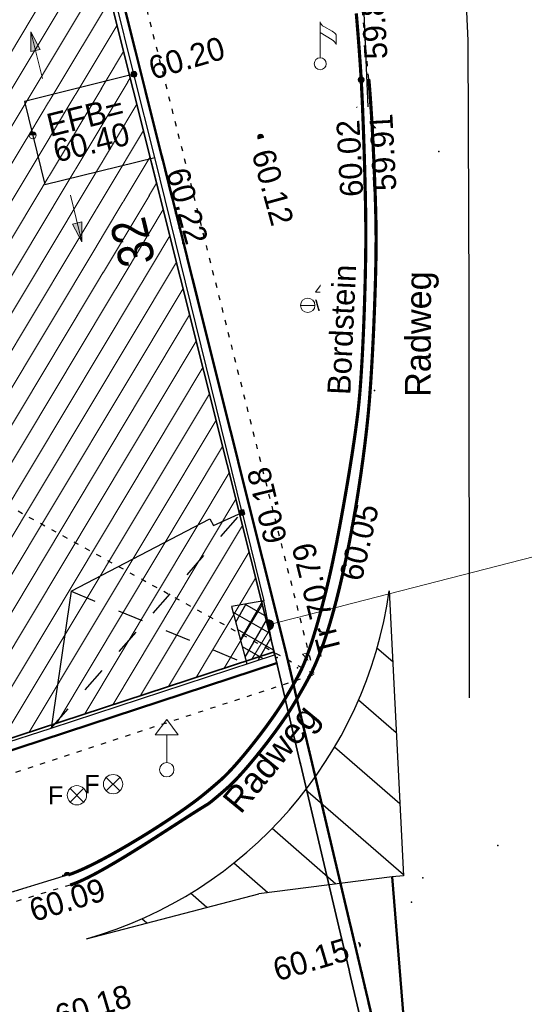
# Model space of a CAD drawing. Header units: metres. Extents: x 32365810 to 32367010, y 5620411 to 5622366.
# Tile 160 of 198: x 32366295 to 32366304, y 5622031 to 5622050. Entities that reach past the tile are written whole.
import ezdxf

# ---------------------------------------------------------------- set-up
doc = ezdxf.new("R2010")
doc.units = ezdxf.units.M
for name, pattern in [('1000.100', [0]), ('1000.101', [1, 0.5, -0.5]), ('1000.104', [0.225, 0.075, -0.15]), ('1000.140', [0]), ('1000.196', [0.225, 0.075, -0.15]), ('1000.210', [0]), ('1000.214', [0]), ('1000.325', [0]), ('1600.1047', [0]), ('1600.2013', [0, 0]), ('1600.2028', [0]), ('1600.2505', [0])]:
    doc.linetypes.add(name, pattern=pattern)
doc.layers.get('0').update_dxf_attribs({"color": 1, "linetype": 'CONTINUOUS'})
for name, color, linetype in [('Beschriftung Topographie', 7, 'CONTINUOUS'), ('EFB-_ Dachhöhen Bestandsgebäude (NHN)', 7, 'CONTINUOUS'), ('Fahrbahnmarkierung', 7, 'CONTINUOUS'), ('Flurstücke_Grenzpunkte', 11, 'CONTINUOUS'), ('Gebäude', 31, 'CONTINUOUS'), ('Höhen_ gemessen (NHN)', 7, 'CONTINUOUS'), ('Höhentexte_ gemessen (NHN)', 7, 'CONTINUOUS'), ('Lagebezeichnungen', 12, 'CONTINUOUS'), ('Stromversorgung', 7, 'CONTINUOUS'), ('Symbole Topographie', 7, 'CONTINUOUS'), ('Topgraphie_ weitere örtliche Aufnahme', 7, 'CONTINUOUS'), ('Topographie_ örtl. Aufnahme', 7, 'CONTINUOUS'), ('Wasserleitung', 7, 'CONTINUOUS'), ('weitere Entwässerungsleitungen', 7, 'CONTINUOUS')]:
    doc.layers.add(name, color=color, linetype=linetype)
doc.styles.add('Arial', font='Arial.ttf')
doc.styles.add('Beschriftung Fahrbahnmarkierung_ grau', font='Century Gothic.ttf')
doc.styles.add('Beschriftung Topographie_ blau', font='Century Gothic.ttf')
doc.styles.add('Dachhöhe NHN_ Bestand_ gemessen', font='Century Gothic.ttf')
doc.styles.add('Hausnummern NRW', font='Arial.ttf', dxfattribs={"width": 0.85})
doc.styles.add('Höhe NHN_ gemessen_ blau', font='Century Gothic.ttf')
doc.styles.add('Kanal_ Höhe_ NHN (Deckel_Sohle)_ lila', font='Century Gothic.ttf')

# ---------------------------------------------------------------- blocks, each defined once
blk = doc.blocks.new('S1000.360')
at = {"lineweight": -2}
blk.add_hatch(color=0, dxfattribs=at).paths.add_polyline_path([(0, 0.25), (0.05, 0.05), (-0.05, 0.05)], flags=0)
at = {"color": 0, "lineweight": -2}
for p, q in [((-0.05, 0.05), (0, 0.25)), ((0, 0.25), (0.05, 0.05)), ((0, 0.25), (0, -0.25)), ((0.05, 0.05), (-0.05, 0.05))]:
    blk.add_line(p, q, dxfattribs=at)
blk = doc.blocks.new('S1000.460', base_point=(0, -0.375))
at = {"color": 0, "lineweight": -2}
for p, q in [((-0.2, 0.23), (0, 0.5)), ((0, 0.5), (0.2, 0.23)), ((0.2, 0.23), (-0.2, 0.23)), ((0, -0.25), (0, 0.23))]:
    blk.add_line(p, q, dxfattribs=at)
blk.add_circle((0, -0.375), 0.125, dxfattribs=at)
blk = doc.blocks.new('S1000.549', base_point=(-0.2, 0))
at = {"color": 0, "lineweight": -2}
blk.add_line((-0.45, 0), (0.05, 0), dxfattribs=at)
blk.add_circle((-0.2, 0), 0.25, dxfattribs=at)
at = {"color": 0, "lineweight": -2, "insert": (0.05246, -0.199999), "char_height": 0.4, "attachment_point": 7, "line_spacing_factor": 0.69, "style": 'Arial'}
blk.add_mtext('W', dxfattribs=at)
blk = doc.blocks.new('Fahnenmast', base_point=(0, -0.375))
at = {"color": 0, "lineweight": -2}
for p, q in [((0, -0.25), (0, 0.5)), ((0.25, 0.125), (0, 0.275)), ((0.075, 0.4), (0.25, 0.3)), ((0.335, 0.225), (0.335, 0.025))]:
    blk.add_line(p, q, dxfattribs=at)
blk.add_circle((0, -0.375), 0.125, dxfattribs=at)
for centre, radius, start, end in [((0.124103, 0.514952), 0.125, 186.8698976, 246.8698976), ((0.131402, 0.079922), 0.25, 35.4725475, 61.6801213), ((0.104749, -0.084588), 0.255, 25.4521758, 55.2768974)]:
    blk.add_arc(centre, radius, start, end, dxfattribs=at)
blk = doc.blocks.new('S1000.474')
at = {"lineweight": -2}
blk.add_hatch(color=0, dxfattribs=at).paths.add_polyline_path([(-0.125, 0), (-0.120741, 0.032352), (-0.108253, 0.0625), (-0.088388, 0.088388), (-0.0625, 0.108253), (-0.032352, 0.120741), (0, 0.125), (0.032352, 0.120741), (0.0625, 0.108253), (0.088388, 0.088388), (0.108253, 0.0625), (0.120741, 0.032352), (0.125, 0), (0, 0)], flags=0)
at = {"color": 0, "lineweight": -2}
for p, q in [((-0.125, 0), (0, 0)), ((0, 0), (0.125, 0))]:
    blk.add_line(p, q, dxfattribs=at)
blk.add_arc((0, 0), 0.125, 0, 180, dxfattribs=at)
for p in [(-0.125, 0), (0, 0), (0.125, 0)]:
    blk.add_point(p, dxfattribs=at)
blk = doc.blocks.new('S1000.364', base_point=(0.25, 0))
at = {"color": 0, "lineweight": -2}
for p, q in [((0.075, 0.175), (0.425, -0.175)), ((0.425, 0.175), (0.075, -0.175))]:
    blk.add_line(p, q, dxfattribs=at)
blk.add_circle((0.25, 0), 0.25, dxfattribs=at)
at = {"color": 0, "lineweight": -2, "insert": (-0.5, -0.235), "char_height": 0.47, "attachment_point": 7, "line_spacing_factor": 0.69, "style": 'Arial'}
blk.add_mtext('F', dxfattribs=at)
blk = doc.blocks.new('S1000.15')
at = {"color": 0, "lineweight": -2}
for p, q in [((-0.5, 0.05), (-0.485, 0.1)), ((0.495, 0.05), (-0.5, 0.05)), ((-0.5, -0.05), (-0.5, 0)), ((-0.5, 0), (0.5, 0)), ((-0.485, 0.1), (0.49, 0.1)), ((-0.475, 0.15), (-0.455, 0.2)), ((0.475, 0.15), (-0.475, 0.15)), ((-0.455, 0.2), (0.455, 0.2)), ((-0.43, 0.25), (-0.4, 0.3)), ((0.43, 0.25), (-0.43, 0.25)), ((-0.4, 0.3), (0.395, 0.3)), ((-0.355, 0.35), (-0.295, 0.4)), ((0.36, 0.35), (-0.355, 0.35)), ((-0.295, 0.4), (0.3, 0.4)), ((0.22, 0.45), (-0.215, 0.45)), ((0.3, 0.4), (0.22, 0.45)), ((0.395, 0.3), (0.36, 0.35)), ((0.455, 0.2), (0.43, 0.25)), ((0.49, 0.1), (0.475, 0.15)), ((0.5, 0), (0.495, 0.05)), ((0.495, -0.05), (-0.5, -0.05)), ((-0.475, -0.15), (-0.49, -0.1)), ((-0.49, -0.1), (0.485, -0.1)), ((0.475, -0.15), (-0.475, -0.15)), ((-0.43, -0.25), (-0.455, -0.2)), ((-0.455, -0.2), (0.46, -0.2)), ((0.425, -0.25), (-0.43, -0.25)), ((-0.355, -0.35), (-0.4, -0.3)), ((-0.4, -0.3), (0.395, -0.3)), ((0.345, -0.35), (-0.355, -0.35)), ((-0.205, -0.45), (-0.29, -0.4)), ((-0.29, -0.4), (0.285, -0.4)), ((0.2, -0.45), (-0.205, -0.45)), ((0.285, -0.4), (0.345, -0.35)), ((0.395, -0.3), (0.425, -0.25)), ((0.46, -0.2), (0.475, -0.15)), ((0.485, -0.1), (0.495, -0.05))]:
    blk.add_line(p, q, dxfattribs=at)
blk.add_circle((0, 0), 0.5, dxfattribs=at)
blk = doc.blocks.new('S1000.114', base_point=(0, 0.366025))
at = {"lineweight": -2}
blk.add_hatch(color=0, dxfattribs=at).paths.add_polyline_path([(-0.5, -0.5), (0, 0.366026), (0, -0.5)], flags=0)
at = {"color": 0, "lineweight": -2}
for p, q in [((0, 0.366026), (-0.5, -0.5)), ((0.5, -0.5), (0, 0.366026)), ((-0.5, -0.5), (0, -0.5)), ((0, -0.5), (0.5, -0.5))]:
    blk.add_line(p, q, dxfattribs=at)
blk = doc.blocks.new('S1000.400')
at = {"lineweight": -2}
blk.add_hatch(color=0, dxfattribs=at).paths.add_polyline_path([(-0.49, 0), (0.49, 0), (0.479292, -0.101877), (0.447637, -0.199301), (0.396418, -0.288015), (0.327874, -0.364141), (0.245, -0.424352), (0.151418, -0.466018), (0.051219, -0.487316), (-0.051219, -0.487316), (-0.151418, -0.466018), (-0.245, -0.424352), (-0.327874, -0.364141), (-0.396418, -0.288015), (-0.447637, -0.199301), (-0.479292, -0.101877)], flags=0)
at = {"color": 0, "lineweight": -2}
blk.add_circle((0, 0), 0.5, dxfattribs=at)
for start, end in [(0, 180), (180, 0)]:
    blk.add_arc((0, 0), 0.49, start, end, dxfattribs=at)
blk = doc.blocks.new('Flurgrenze_ Begleitsignatur')
at = {"color": 0, "lineweight": -2}
for p, q in [((-0.29, 0), (-0.12, 0)), ((0.12, 0), (0.29, 0))]:
    blk.add_line(p, q, dxfattribs=at)
for p in [(-0.06, 0), (0, 0), (0.06, 0)]:
    blk.add_point(p, dxfattribs=at)
blk = doc.blocks.new('O327')
at = {"layer": 'Flurstücke_Grenzpunkte', "color": 251, "linetype": '1600.2013', "lineweight": 50, "true_color": 0x566563}
blk.add_line((32366302.728982, 5622025.33669), (32366299.746982, 5622037.96969), dxfattribs=at)
at = {"layer": 'Flurstücke_Grenzpunkte', "color": 251, "lineweight": 50, "true_color": 0x566563, "xscale": 5, "yscale": 5, "zscale": 5, "rotation": 103.281465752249}
blk.add_blockref('Flurgrenze_ Begleitsignatur', (32366301.237982, 5622031.65319), dxfattribs=at)
blk = doc.blocks.new('O331')
at = {"layer": 'Flurstücke_Grenzpunkte', "color": 251, "linetype": '1600.2013', "lineweight": 50, "true_color": 0x566563}
blk.add_line((32366286.038086, 5622033.259194), (32366299.598086, 5622037.704194), dxfattribs=at)
at = {"layer": 'Flurstücke_Grenzpunkte', "color": 251, "lineweight": 50, "true_color": 0x566563, "xscale": 5, "yscale": 5, "zscale": 5, "rotation": 18.149265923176}
blk.add_blockref('Flurgrenze_ Begleitsignatur', (32366292.818086, 5622035.481694), dxfattribs=at)
blk = doc.blocks.new('O397')
at = {"layer": 'Flurstücke_Grenzpunkte', "color": 251, "linetype": '1600.2013', "lineweight": 50, "true_color": 0x566563}
blk.add_line((32366299.746255, 5622037.97268), (32366295.626255, 5622054.41768), dxfattribs=at)
at = {"layer": 'Flurstücke_Grenzpunkte', "color": 251, "lineweight": 50, "true_color": 0x566563, "xscale": 5, "yscale": 5, "zscale": 5, "rotation": 104.064932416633}
blk.add_blockref('Flurgrenze_ Begleitsignatur', (32366297.686255, 5622046.19518), dxfattribs=at)
blk = doc.blocks.new('O1288')
at = {"layer": 'Flurstücke_Grenzpunkte', "color": 7, "linetype": '1600.2028', "lineweight": 35}
for p, q in [((32366299.528, 5622037.918), (32366295.408, 5622054.363)), ((32366285.968, 5622033.473), (32366299.528, 5622037.918))]:
    blk.add_line(p, q, dxfattribs=at)
blk = doc.blocks.new('O1529')
at = {"layer": 'Flurstücke_Grenzpunkte', "color": 7, "linetype": '1600.2028', "lineweight": 35}
for q in [(32366295.408, 5622054.363), (32366302.51, 5622025.285)]:
    blk.add_line((32366299.528, 5622037.918), q, dxfattribs=at)
blk = doc.blocks.new('O1900')
at = {"layer": 'Flurstücke_Grenzpunkte', "color": 7, "linetype": '1600.2028', "lineweight": 35}
for p, q in [((32366285.968, 5622033.473), (32366299.528, 5622037.918)), ((32366299.528, 5622037.918), (32366302.51, 5622025.285))]:
    blk.add_line(p, q, dxfattribs=at)
blk = doc.blocks.new('O3207')
at = {"layer": 'Gebäude', "color": 7, "linetype": '1600.2505', "lineweight": 18}
for p, q in [((32366299.528, 5622037.918), (32366295.408, 5622054.363)), ((32366285.968, 5622033.473), (32366299.528, 5622037.918))]:
    blk.add_line(p, q, dxfattribs=at)
at = {"layer": 'Lagebezeichnungen', "color": 7, "lineweight": 18, "insert": (32366296.426931, 5622045.829007), "char_height": 0.7, "attachment_point": 2, "rotation": 103.8420428, "line_spacing_factor": 0.69, "style": 'Hausnummern NRW', "bg_fill": 2}
blk.add_mtext('32', dxfattribs=at)
blk = doc.blocks.new('*X973')
at = {"color": 253, "linetype": '1000.140', "lineweight": 25, "true_color": 0x999999}
for p, q in [((32366298.778948, 5622038.496108), (32366298.984903, 5622038.855504)), ((32366298.871551, 5622038.154892), (32366299.306403, 5622038.913718)), ((32366299.390545, 5622038.603008), (32366298.95833, 5622038.850692)), ((32366299.45565, 5622038.277559), (32366298.724558, 5622038.696517)), ((32366298.964154, 5622037.813675), (32366299.397258, 5622038.569451)), ((32366299.520755, 5622037.95211), (32366298.817159, 5622038.355312)), ((32366299.219602, 5622037.756626), (32366299.471817, 5622038.196746)), ((32366299.308287, 5622037.785726), (32366298.909759, 5622038.014106))]:
    blk.add_line(p, q, dxfattribs=at)
blk = doc.blocks.new('*X976')
at = {"color": 253, "linetype": '1000.210', "lineweight": 25, "true_color": 0x999999}
for p, q in [((32366301.845477, 5622037.721196), (32366301.538171, 5622037.988336)), ((32366301.915083, 5622036.335666), (32366301.176877, 5622036.977388)), ((32366301.98469, 5622034.950136), (32366300.709459, 5622036.058693)), ((32366302.054296, 5622033.564606), (32366300.145575, 5622035.223856)), ((32366300.737042, 5622033.384673), (32366299.489511, 5622034.469151)), ((32366299.408393, 5622033.214645), (32366298.741266, 5622033.794578)), ((32366298.215562, 5622032.926551), (32366297.896555, 5622033.203864)), ((32366297.043232, 5622032.620635), (32366296.945721, 5622032.705402))]:
    blk.add_line(p, q, dxfattribs=at)
blk = doc.blocks.new('*X1392')
at = {"color": 253, "linetype": '1600.1047', "lineweight": 18, "true_color": 0xb2b2b2}
for p, q in [((32366285.428995, 5622034.666443), (32366295.946142, 5622052.215005)), ((32366285.616873, 5622034.250451), (32366296.075024, 5622051.700573)), ((32366285.804752, 5622033.834458), (32366296.203905, 5622051.186141)), ((32366286.039326, 5622033.496381), (32366296.332787, 5622050.671708)), ((32366286.583404, 5622033.674731), (32366296.461669, 5622050.157276)), ((32366287.127482, 5622033.853081), (32366296.590551, 5622049.642844)), ((32366287.671559, 5622034.031431), (32366296.719433, 5622049.128412)), ((32366288.215637, 5622034.209781), (32366296.848314, 5622048.613979)), ((32366288.759715, 5622034.388131), (32366296.977196, 5622048.099547)), ((32366289.303792, 5622034.566481), (32366297.106078, 5622047.585115)), ((32366289.84787, 5622034.744831), (32366297.23496, 5622047.070683)), ((32366290.391948, 5622034.923181), (32366297.363841, 5622046.55625)), ((32366290.936026, 5622035.101531), (32366297.492723, 5622046.041818)), ((32366291.480103, 5622035.279881), (32366297.621605, 5622045.527386)), ((32366292.024181, 5622035.45823), (32366297.750487, 5622045.012954)), ((32366292.568259, 5622035.63658), (32366297.879369, 5622044.498522)), ((32366293.112337, 5622035.81493), (32366298.00825, 5622043.984089)), ((32366293.656414, 5622035.99328), (32366298.137132, 5622043.469657)), ((32366294.200492, 5622036.17163), (32366298.266014, 5622042.955225)), ((32366294.74457, 5622036.34998), (32366298.394896, 5622042.440793)), ((32366295.288648, 5622036.52833), (32366298.523777, 5622041.92636)), ((32366295.832725, 5622036.70668), (32366298.652659, 5622041.411928)), ((32366296.376803, 5622036.88503), (32366298.781541, 5622040.897496)), ((32366296.920881, 5622037.06338), (32366298.910423, 5622040.383064)), ((32366297.464959, 5622037.24173), (32366299.039305, 5622039.868631)), ((32366298.009036, 5622037.42008), (32366299.168186, 5622039.354199)), ((32366298.553114, 5622037.59843), (32366299.297068, 5622038.839767)), ((32366299.097192, 5622037.77678), (32366299.42595, 5622038.325335))]:
    blk.add_line(p, q, dxfattribs=at)

msp = doc.modelspace()

# ---------------------------------------------------------------- linework, layer by layer
at = {"layer": 'EFB-_ Dachhöhen Bestandsgebäude (NHN)', "color": 7, "true_color": 0xffffff}
for p in [(32366299.590859, 5622037.81026, 70.661), (32366299.983774, 5622037.605204, 70.724)]:
    msp.add_point(p, dxfattribs=at)
at = {"layer": 'Fahrbahnmarkierung', "color": 7, "true_color": 0xffffff}
for p in [(32366302.749091, 5622047.686818, 60.477), (32366303.900377, 5622034.135331, 60.603), (32366302.43395, 5622033.504456, 60.625), (32366302.215549, 5622033.029042, 60.626)]:
    msp.add_point(p, dxfattribs=at)
at = {"layer": 'Topgraphie_ weitere örtliche Aufnahme', "color": 7, "true_color": 0xffffff}
msp.add_point((32366301.487341, 5622043.024324, 60.483), dxfattribs=at)
at = {"layer": 'Topographie_ örtl. Aufnahme', "color": 7, "true_color": 0xffffff}
for p in [(32366301.32075, 5622046.070832, 59.91), (32366301.181538, 5622042.737564, 59.993), (32366300.052713, 5622037.553377, 60.051), (32366299.669335, 5622036.883544, 60.069), (32366298.527719, 5622035.454033, 60.08), (32366298.131781, 5622035.1159, 60.102), (32366295.404658, 5622033.548625, 60.085)]:
    msp.add_point(p, dxfattribs=at)

# ---------------------------------------------------------------- block references
at = {"layer": 'EFB-_ Dachhöhen Bestandsgebäude (NHN)', "color": 7, "lineweight": 9, "xscale": 0.1375, "yscale": 0.1375, "zscale": 0.1375, "rotation": 180.000420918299}
msp.add_blockref('S1000.400', (32366294.815377, 5622048.004837, 60.401), dxfattribs=at)
at = {"layer": 'EFB-_ Dachhöhen Bestandsgebäude (NHN)', "color": 7, "lineweight": 18, "xscale": 0.25, "yscale": 0.25, "zscale": 0.25, "rotation": 194.157556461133}
msp.add_blockref('S1000.114', (32366300.25496, 5622037.692575, 70.788), dxfattribs=at)
at = {"layer": 'Höhen_ gemessen (NHN)', "color": 7, "lineweight": 18, "xscale": 0.1125, "yscale": 0.1125, "zscale": 0.1125}
for p in [(32366296.791788, 5622049.195348, 60.202), (32366301.230023, 5622049.088246, 59.889), (32366301.192674, 5622048.513709, 60.017), (32366301.360906, 5622048.561349, 59.913), (32366299.265479, 5622047.967964, 60.122), (32366297.358289, 5622047.427884, 60.215), (32366298.905087, 5622040.637703, 60.184), (32366300.634964, 5622039.499876, 60.046), (32366295.489055, 5622033.557206, 60.086), (32366295.489055, 5622033.557206, 60.086), (32366301.157979, 5622032.191462, 60.153)]:
    msp.add_blockref('S1000.15', p, dxfattribs=at)
at = {"layer": 'Stromversorgung', "color": 7, "lineweight": 18, "xscale": 0.800000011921, "yscale": 0.800000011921, "zscale": 0.800000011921, "rotation": 283.8675832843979}
msp.add_blockref('S1000.474', (32366299.421664, 5622038.447397, 70.273), dxfattribs=at)
at = {"layer": 'Symbole Topographie', "color": 7, "lineweight": 18}
for name, p, xscale, yscale, zscale in [('Fahnenmast', (32366300.430273, 5622049.401869, 60.015), 0.9375, 0.9375, 0.9375), ('S1000.460', (32366300.564, 5622044.262491, 60.071), 1.125, 1.125, 1.125), ('S1000.460', (32366297.43367, 5622035.616507, 60.176), 1.125, 1.125, 1.125), ('S1000.364', (32366296.384685, 5622035.335897, 60.216), 0.7525, 0.7525, 0.7525), ('S1000.364', (32366295.678458, 5622035.11842, 60.228), 0.7525, 0.7525, 0.7525)]:
    msp.add_blockref(name, p, dxfattribs=dict(at, xscale=xscale, yscale=yscale, zscale=zscale))
at = {"layer": 'Symbole Topographie', "color": 7, "lineweight": 18, "xscale": 1.875, "yscale": 1.875, "zscale": 1.875}
for p, rotation in [((32366294.894015, 5622049.569299), 13.902727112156), ((32366295.662971, 5622046.380041), 193.902735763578)]:
    msp.add_blockref('S1000.360', p, dxfattribs=dict(at, rotation=rotation))
at = {"layer": 'Wasserleitung', "color": 7, "lineweight": 18, "xscale": 0.5625, "yscale": 0.5625, "zscale": 0.5625}
msp.add_blockref('S1000.549', (32366300.186313, 5622044.683973, 60.104), dxfattribs=at)

# ---------------------------------------------------------------- texts
at = {"layer": 'EFB-_ Dachhöhen Bestandsgebäude (NHN)', "color": 142, "lineweight": 25, "true_color": 0x0087cd, "insert": (32366295.166091, 5622047.936999), "char_height": 0.45, "attachment_point": 4, "rotation": 13.9027141, "line_spacing_factor": 0.69, "style": 'Dachhöhe NHN_ Bestand_ gemessen', "bg_fill": 2}
msp.add_mtext('EFB=\\P60.40', dxfattribs=at)
at = {"layer": 'Fahrbahnmarkierung', "color": 253, "lineweight": 25, "true_color": 0x999999, "insert": (32366302.741045, 5622044.120638), "char_height": 0.5, "attachment_point": 8, "rotation": 89.6685993, "line_spacing_factor": 0.69, "style": 'Beschriftung Fahrbahnmarkierung_ grau', "bg_fill": 2}
msp.add_mtext('Radweg', dxfattribs=at)
at = {"layer": 'Höhen_ gemessen (NHN)', "color": 142, "lineweight": 25, "true_color": 0x0087cd, "char_height": 0.45, "line_spacing_factor": 0.69, "style": 'Höhe NHN_ gemessen_ blau', "bg_fill": 2}
for s, insert, attachment_point, rotation in [('59.89', (32366301.296004, 5622049.475165), 1, 93.2718199), ('60.20', (32366297.099861, 5622049.298327, 60.202), 4, 16.4496684), ('59.91', (32366301.388151, 5622048.410404), 3, 93.0767738), ('60.02', (32366301.19874, 5622048.318513), 9, 93.0773459), ('60.12', (32366299.301019, 5622047.715375, 60.122), 4, 285.381331), ('60.22', (32366297.408947, 5622047.290654), 7, 285.381331), ('60.05', (32366300.798805, 5622039.377908), 1, 76.8687192), ('60.15', (32366300.97258, 5622032.122621, 60.153), 6, 16.5111611)]:
    msp.add_mtext(s, dxfattribs=dict(at, insert=insert, attachment_point=attachment_point, rotation=rotation))
at = {"layer": 'weitere Entwässerungsleitungen', "color": 200, "lineweight": 25, "true_color": 0xd600ff, "insert": (32366293.539275, 5622031.871625, 60.054), "char_height": 0.45, "attachment_point": 5, "rotation": 16.5125223, "line_spacing_factor": 0.69, "style": 'Kanal_ Höhe_ NHN (Deckel_Sohle)_ lila', "bg_fill": 2}
msp.add_mtext('\\SGully/60.08;', dxfattribs=at)

# ---------------------------------------------------------------- next in the draw order: texts
at = {"layer": 'Beschriftung Topographie', "color": 142, "lineweight": 25, "true_color": 0x0087cd, "insert": (32366300.853016, 5622044.208809), "char_height": 0.45, "attachment_point": 5, "rotation": 87.4185816, "line_spacing_factor": 0.69, "style": 'Beschriftung Topographie_ blau', "bg_fill": 2}
msp.add_mtext('Bordstein', dxfattribs=at)
at = {"layer": 'EFB-_ Dachhöhen Bestandsgebäude (NHN)', "color": 142, "lineweight": 25, "true_color": 0x0087cd, "insert": (32366300.414216, 5622037.803942, 70.788), "char_height": 0.45, "attachment_point": 1, "rotation": 104.1240401, "line_spacing_factor": 0.69, "style": 'Dachhöhe NHN_ Bestand_ gemessen', "bg_fill": 2}
msp.add_mtext('Tr 70.79', dxfattribs=at)
at = {"layer": 'Fahrbahnmarkierung', "color": 253, "lineweight": 25, "true_color": 0x999999, "insert": (32366299.771366, 5622035.583889), "char_height": 0.5, "attachment_point": 8, "rotation": 50.5697912, "line_spacing_factor": 0.69, "style": 'Beschriftung Fahrbahnmarkierung_ grau', "bg_fill": 2}
msp.add_mtext('Radweg', dxfattribs=at)
at = {"layer": 'Höhen_ gemessen (NHN)', "color": 142, "lineweight": 25, "true_color": 0x0087cd, "insert": (32366299.171992, 5622040.72225, 60.184), "char_height": 0.45, "attachment_point": 2, "rotation": 103.8131938, "line_spacing_factor": 0.69, "style": 'Höhe NHN_ gemessen_ blau', "bg_fill": 2}
msp.add_mtext('60.18', dxfattribs=at)
at = {"layer": 'Höhentexte_ gemessen (NHN)', "color": 142, "lineweight": 25, "true_color": 0x0087cd, "char_height": 0.45, "line_spacing_factor": 0.69, "style": 'Höhe NHN_ gemessen_ blau', "bg_fill": 2}
for s, insert, attachment_point, rotation in [('60.09', (32366295.42333, 5622033.292242, 60.062), 2, 16.9845691), ('60.18', (32366295.336997, 5622030.567833, 60.184), 7, 16.511271)]:
    msp.add_mtext(s, dxfattribs=dict(at, insert=insert, attachment_point=attachment_point, rotation=rotation))

# ---------------------------------------------------------------- next in the draw order: block references
at = {"layer": 'Flurstücke_Grenzpunkte', "color": 7, "true_color": 0xffffff}
for name in ['O397', 'O327', 'O331']:
    msp.add_blockref(name, (0, 0), dxfattribs=at)

# ---------------------------------------------------------------- next in the draw order: block references
msp.add_blockref('O1288', (0, 0), dxfattribs=at)

# ---------------------------------------------------------------- next in the draw order: block references
msp.add_blockref('O1529', (0, 0), dxfattribs=at)

# ---------------------------------------------------------------- next in the draw order: linework, layer by layer
at = {"layer": 'Fahrbahnmarkierung', "color": 253, "linetype": '1000.210', "lineweight": 25, "true_color": 0x999999}
for p, q in [((32366303.123101, 5622054.006802), (32366303.311482, 5622049.85827)), ((32366303.311482, 5622049.85827), (32366303.330637, 5622044.849175)), ((32366303.330637, 5622044.849175), (32366303.336971, 5622037.020745))]:
    msp.add_line(p, q, dxfattribs=at)
at = {"layer": 'Topgraphie_ weitere örtliche Aufnahme', "color": 142, "linetype": '1000.104', "lineweight": 25, "true_color": 0x0087cd}
msp.add_arc((32366027.422262, 5622024.209022), 275.084564, 5.19230165, 6.45850234, dxfattribs=at)
at = {"layer": 'Topographie_ örtl. Aufnahme', "color": 253, "linetype": '1000.210', "lineweight": 25, "true_color": 0x999999}
msp.add_line((32366301.12805, 5622053.861134), (32366301.360906, 5622048.561349, 59.913), dxfattribs=at)

# ---------------------------------------------------------------- next in the draw order: block references
at = {"layer": 'Flurstücke_Grenzpunkte', "color": 7, "true_color": 0xffffff}
msp.add_blockref('O1900', (0, 0), dxfattribs=at)

# ---------------------------------------------------------------- next in the draw order: linework, layer by layer
at = {"layer": 'Topgraphie_ weitere örtliche Aufnahme', "color": 142, "linetype": '1000.104', "lineweight": 25, "true_color": 0x0087cd}
msp.add_line((32366295.547467, 5622033.365964), (32366286.129713, 5622030.48945), dxfattribs=at)
at = {"layer": 'Topographie_ örtl. Aufnahme', "color": 253, "linetype": '1000.210', "lineweight": 25, "true_color": 0x999999}
for p, q in [((32366301.775741, 5622039.109296), (32366302.055388, 5622033.542864)), ((32366302.055388, 5622033.542864), (32366301.835412, 5622033.525231)), ((32366295.868727, 5622032.314152), (32366299.23415, 5622033.192347))]:
    msp.add_line(p, q, dxfattribs=at)
at = {"layer": 'Topographie_ örtl. Aufnahme', "color": 253, "linetype": '1000.214', "lineweight": 50, "true_color": 0x999999}
msp.add_line((32366302.262447, 5622028.19802), (32366301.835412, 5622033.525231), dxfattribs=at)

# ---------------------------------------------------------------- next in the draw order: block references
at = {"layer": 'Gebäude', "color": 7, "true_color": 0xffffff}
msp.add_blockref('O3207', (0, 0), dxfattribs=at)

# ---------------------------------------------------------------- next in the draw order: linework, layer by layer
at = {"layer": 'EFB-_ Dachhöhen Bestandsgebäude (NHN)', "color": 7, "linetype": '1000.196', "lineweight": 25}
for p, q in [((32366296.00476, 5622054.583372, 70.831), (32366300.308953, 5622037.477997)), ((32366300.308953, 5622037.477997), (32366293.414861, 5622041.278679, 74.41)), ((32366286.174014, 5622032.84453), (32366300.308953, 5622037.477997))]:
    msp.add_line(p, q, dxfattribs=at)
at = {"layer": 'Stromversorgung', "color": 7, "linetype": '1000.325', "lineweight": 18}
msp.add_line((32366299.421664, 5622038.447397, 70.273), (32366326.214632, 5622045.317516), dxfattribs=at)
at = {"layer": 'Topgraphie_ weitere örtliche Aufnahme', "color": 142, "linetype": '1000.104', "lineweight": 25, "true_color": 0x0087cd, "const_width": 0.0625}
for points in [[(32366298.248382, 5622034.952522), (32366298.276032, 5622034.974251), (32366298.310006, 5622035.001798), (32366298.346998, 5622035.032381), (32366298.383989, 5622035.062963), (32366298.423997, 5622035.09658), (32366298.463715, 5622035.130446), (32366298.503432, 5622035.164312), (32366298.542859, 5622035.198427), (32366298.578688, 5622035.230007), (32366298.614517, 5622035.261587), (32366298.646747, 5622035.290632), (32366298.672072, 5622035.314356), (32366298.693253, 5622035.334197), (32366298.715355, 5622035.355706), (32366298.738242, 5622035.378692), (32366298.761129, 5622035.401678), (32366298.784801, 5622035.426141), (32366298.809121, 5622035.451893), (32366298.833441, 5622035.477645), (32366298.858409, 5622035.504685), (32366298.883887, 5622035.532824), (32366298.909366, 5622035.560962), (32366298.935355, 5622035.5902), (32366298.961718, 5622035.620346), (32366298.98808, 5622035.650492), (32366299.014817, 5622035.681548), (32366299.041789, 5622035.713322), (32366299.068762, 5622035.745097), (32366299.095971, 5622035.777592), (32366299.12328, 5622035.810616), (32366299.177897, 5622035.876665), (32366299.232911, 5622035.944834), (32366299.287226, 5622036.013606), (32366299.341541, 5622036.082379), (32366299.395156, 5622036.151756), (32366299.446974, 5622036.22022), (32366299.498793, 5622036.288684), (32366299.548815, 5622036.356235), (32366299.595943, 5622036.421358), (32366299.643071, 5622036.486481), (32366299.687306, 5622036.549175), (32366299.72755, 5622036.607924), (32366299.747672, 5622036.637299), (32366299.766797, 5622036.665688), (32366299.784787, 5622036.6929), (32366299.802776, 5622036.720113), (32366299.819631, 5622036.74615), (32366299.835215, 5622036.770822), (32366299.86257, 5622036.814131), (32366299.895846, 5622036.868812), (32366299.931822, 5622036.929309), (32366299.967798, 5622036.989806), (32366300.006473, 5622037.056117), (32366300.044629, 5622037.122688), (32366300.082784, 5622037.189258), (32366300.120419, 5622037.256087), (32366300.154312, 5622037.317618), (32366300.188205, 5622037.379149), (32366300.218357, 5622037.435382), (32366300.241547, 5622037.48076), (32366300.260519, 5622037.517885), (32366300.279305, 5622037.556498), (32366300.2979, 5622037.59651), (32366300.316496, 5622037.636523), (32366300.334902, 5622037.677935), (32366300.353114, 5622037.720657), (32366300.371326, 5622037.76338), (32366300.389346, 5622037.807413), (32366300.407168, 5622037.852669), (32366300.424991, 5622037.897924), (32366300.442617, 5622037.944402), (32366300.460043, 5622037.992013), (32366300.477469, 5622038.039624), (32366300.494695, 5622038.088369), (32366300.511718, 5622038.138159), (32366300.528741, 5622038.187949), (32366300.545561, 5622038.238783), (32366300.562174, 5622038.290574), (32366300.578788, 5622038.342365), (32366300.595194, 5622038.395113), (32366300.611391, 5622038.448728), (32366300.627588, 5622038.502343), (32366300.643575, 5622038.556825), (32366300.659349, 5622038.612087), (32366300.675122, 5622038.667349), (32366300.690683, 5622038.723389), (32366300.706027, 5622038.78012), (32366300.721371, 5622038.836852), (32366300.736498, 5622038.894273), (32366300.751405, 5622038.952296), (32366300.766313, 5622039.01032), (32366300.781001, 5622039.068945), (32366300.795465, 5622039.128083), (32366300.80993, 5622039.187221), (32366300.824171, 5622039.246873), (32366300.838186, 5622039.306949), (32366300.8522, 5622039.367025), (32366300.865988, 5622039.427525), (32366300.879547, 5622039.488362), (32366300.893105, 5622039.549198), (32366300.906434, 5622039.610371), (32366300.919529, 5622039.67179), (32366300.932624, 5622039.73321), (32366300.945486, 5622039.794877), (32366300.958112, 5622039.856702), (32366300.970737, 5622039.918528), (32366300.983126, 5622039.980512), (32366300.995276, 5622040.042566), (32366301.019574, 5622040.166675), (32366301.042913, 5622040.291063), (32366301.065266, 5622040.415023), (32366301.087619, 5622040.538983), (32366301.108986, 5622040.662513), (32366301.129341, 5622040.784906), (32366301.149695, 5622040.907299), (32366301.169037, 5622041.028554), (32366301.187339, 5622041.147961), (32366301.205642, 5622041.267369), (32366301.222905, 5622041.38493), (32366301.239102, 5622041.499935), (32366301.2553, 5622041.61494), (32366301.270431, 5622041.727389), (32366301.28447, 5622041.836573), (32366301.298509, 5622041.945757), (32366301.311455, 5622042.051676), (32366301.323282, 5622042.153621), (32366301.335109, 5622042.255566), (32366301.345817, 5622042.353537), (32366301.35538, 5622042.446824), (32366301.364942, 5622042.540112), (32366301.373358, 5622042.628717), (32366301.380602, 5622042.71193), (32366301.389711, 5622042.816565), (32366301.398821, 5622042.933978), (32366301.407778, 5622043.06104), (32366301.416736, 5622043.188102), (32366301.425541, 5622043.324813), (32366301.434041, 5622043.468046), (32366301.442541, 5622043.611279), (32366301.450736, 5622043.761034), (32366301.458473, 5622043.914183), (32366301.46621, 5622044.067332), (32366301.473488, 5622044.223875), (32366301.480156, 5622044.380684), (32366301.486824, 5622044.537493), (32366301.492881, 5622044.694569), (32366301.498174, 5622044.848784), (32366301.503467, 5622045.002999), (32366301.507997, 5622045.154352), (32366301.511609, 5622045.299717), (32366301.515222, 5622045.445082), (32366301.517917, 5622045.584458), (32366301.519543, 5622045.714718), (32366301.520357, 5622045.779847), (32366301.520902, 5622045.842698), (32366301.521161, 5622045.902879), (32366301.52142, 5622045.963059), (32366301.521393, 5622046.02057), (32366301.52106, 5622046.075019), (32366301.52046, 5622046.173118), (32366301.518725, 5622046.28459), (32366301.51603, 5622046.405736), (32366301.513334, 5622046.526883), (32366301.509679, 5622046.657705), (32366301.505237, 5622046.794505), (32366301.500795, 5622046.931305), (32366301.495568, 5622047.074082), (32366301.489728, 5622047.21914), (32366301.483888, 5622047.364198), (32366301.477437, 5622047.511535), (32366301.470548, 5622047.657456), (32366301.463659, 5622047.803377), (32366301.456333, 5622047.94788), (32366301.448743, 5622048.087269), (32366301.441153, 5622048.226658), (32366301.4333, 5622048.360932), (32366301.425359, 5622048.486393), (32366301.417417, 5622048.611855), (32366301.409386, 5622048.728505), (32366301.401441, 5622048.832644), (32366301.397468, 5622048.884714), (32366301.393517, 5622048.933657), (32366301.389608, 5622048.97901), (32366301.3857, 5622049.024362), (32366301.381835, 5622049.066126), (32366301.378035, 5622049.103837)], [(32366295.547467, 5622033.365964), (32366295.566191, 5622033.371683), (32366295.585855, 5622033.378284), (32366295.606398, 5622033.385716), (32366295.626941, 5622033.393148), (32366295.648363, 5622033.401411), (32366295.670604, 5622033.410454), (32366295.692845, 5622033.419497), (32366295.715905, 5622033.42932), (32366295.739723, 5622033.439872), (32366295.763541, 5622033.450424), (32366295.788117, 5622033.461705), (32366295.813391, 5622033.473664), (32366295.838665, 5622033.485623), (32366295.864636, 5622033.49826), (32366295.891245, 5622033.511524), (32366295.917854, 5622033.524787), (32366295.9451, 5622033.538678), (32366295.972923, 5622033.553145), (32366296.028568, 5622033.582078), (32366296.086519, 5622033.613315), (32366296.146293, 5622033.646447), (32366296.206066, 5622033.679579), (32366296.267662, 5622033.714606), (32366296.330596, 5622033.751121), (32366296.393529, 5622033.787635), (32366296.457801, 5622033.825636), (32366296.522925, 5622033.864717), (32366296.58805, 5622033.903797), (32366296.654028, 5622033.943956), (32366296.720376, 5622033.984785), (32366296.786723, 5622034.025615), (32366296.85344, 5622034.067115), (32366296.920041, 5622034.108878), (32366297.053244, 5622034.192403), (32366297.185986, 5622034.276977), (32366297.314392, 5622034.359335), (32366297.442799, 5622034.441692), (32366297.56687, 5622034.521833), (32366297.682731, 5622034.596491), (32366297.798592, 5622034.67115), (32366297.906244, 5622034.740325), (32366298.00181, 5622034.800752), (32366298.049593, 5622034.830966), (32366298.094356, 5622034.858992), (32366298.135612, 5622034.884423), (32366298.176869, 5622034.909854), (32366298.21462, 5622034.93269), (32366298.248382, 5622034.952522)]]:
    msp.add_lwpolyline(points, dxfattribs=at)
at = {"layer": 'Topographie_ örtl. Aufnahme', "color": 142, "linetype": '1000.100', "lineweight": 25, "true_color": 0x0087cd}
for p, q in [((32366296.791788, 5622049.195348, 60.202), (32366295.415391, 5622054.755379, 60.114)), ((32366296.791788, 5622049.195348, 60.202), (32366294.651792, 5622048.665645)), ((32366297.200209, 5622047.571847, 60.216), (32366296.791788, 5622049.195348, 60.202)), ((32366294.651792, 5622048.665645), (32366295.05407, 5622047.040623)), ((32366295.05407, 5622047.040623), (32366297.200209, 5622047.571847, 60.216)), ((32366298.905087, 5622040.637703, 60.184), (32366297.200209, 5622047.571847, 60.216)), ((32366295.567898, 5622039.102194, 60.249), (32366298.272838, 5622040.517281, 60.218)), ((32366298.272838, 5622040.517281, 60.218), (32366298.344569, 5622040.386296, 60.21)), ((32366298.344569, 5622040.386296, 60.21), (32366298.905087, 5622040.637703, 60.184)), ((32366298.905087, 5622040.637703, 60.184), (32366299.327598, 5622038.917576, 60.192)), ((32366295.567898, 5622039.102194, 60.249), (32366295.175321, 5622036.429583, 60.262)), ((32366299.327598, 5622038.917576, 60.192), (32366298.695592, 5622038.803147, 60.222)), ((32366298.695592, 5622038.803147, 60.222), (32366298.999259, 5622037.684325, 60.208)), ((32366299.538902, 5622037.861397, 60.184), (32366299.327598, 5622038.917576, 60.192)), ((32366295.175321, 5622036.429583, 60.262), (32366299.538902, 5622037.861397, 60.184)), ((32366291.456638, 5622035.232741, 60.279), (32366295.175321, 5622036.429583, 60.262)), ((32366295.489055, 5622033.557206, 60.086), (32366286.070958, 5622030.680588, 60.121))]:
    msp.add_line(p, q, dxfattribs=at)
at = {"layer": 'Topographie_ örtl. Aufnahme', "color": 142, "linetype": '1000.101', "lineweight": 25, "true_color": 0x0087cd}
for p, q in [((32366295.175321, 5622036.429583, 60.262), (32366298.905087, 5622040.637703, 60.184)), ((32366295.567898, 5622039.102194, 60.249), (32366298.999259, 5622037.684325, 60.208))]:
    msp.add_line(p, q, dxfattribs=at)
at = {"layer": 'Topographie_ örtl. Aufnahme', "color": 253, "linetype": '1000.210', "lineweight": 25, "true_color": 0x999999}
msp.add_line((32366301.835412, 5622033.525231), (32366299.23415, 5622033.192347), dxfattribs=at)
at = {"layer": 'Topographie_ örtl. Aufnahme', "color": 142, "linetype": '1000.100', "lineweight": 25, "true_color": 0x0087cd, "const_width": 0.0625}
msp.add_lwpolyline([(32366295.489055, 5622033.557206), (32366295.507395, 5622033.562808), (32366295.526578, 5622033.569106), (32366295.546553, 5622033.576068), (32366295.566528, 5622033.583029), (32366295.587295, 5622033.590654), (32366295.608801, 5622033.598907), (32366295.630307, 5622033.60716), (32366295.652553, 5622033.616042), (32366295.675486, 5622033.625519), (32366295.698419, 5622033.634995), (32366295.722039, 5622033.645066), (32366295.746294, 5622033.655698), (32366295.794805, 5622033.67696), (32366295.845856, 5622033.700464), (32366295.899029, 5622033.725936), (32366295.952203, 5622033.751408), (32366296.0075, 5622033.778847), (32366296.064501, 5622033.807981), (32366296.121503, 5622033.837114), (32366296.18021, 5622033.867942), (32366296.240205, 5622033.90019), (32366296.3002, 5622033.932439), (32366296.361482, 5622033.966107), (32366296.423635, 5622034.000923), (32366296.485788, 5622034.035739), (32366296.548811, 5622034.071702), (32366296.612286, 5622034.108538), (32366296.675762, 5622034.145374), (32366296.739691, 5622034.183083), (32366296.803654, 5622034.221393), (32366296.867618, 5622034.259702), (32366296.931617, 5622034.298611), (32366296.995234, 5622034.337846), (32366297.058851, 5622034.377082), (32366297.122085, 5622034.416643), (32366297.18452, 5622034.456257), (32366297.246954, 5622034.495871), (32366297.308589, 5622034.535538), (32366297.369006, 5622034.574984), (32366297.429424, 5622034.61443), (32366297.488624, 5622034.653654), (32366297.546189, 5622034.692385), (32366297.603755, 5622034.731115), (32366297.659685, 5622034.769351), (32366297.713564, 5622034.806818), (32366297.767442, 5622034.844286), (32366297.819268, 5622034.880985), (32366297.868624, 5622034.916643), (32366297.917979, 5622034.952301), (32366297.964866, 5622034.986917), (32366298.008864, 5622035.020217), (32366298.052863, 5622035.053518), (32366298.093975, 5622035.085503), (32366298.131781, 5622035.1159), (32366298.157444, 5622035.136533), (32366298.18909, 5622035.162469), (32366298.223605, 5622035.191144), (32366298.258121, 5622035.219819), (32366298.295506, 5622035.251234), (32366298.33265, 5622035.282828), (32366298.369794, 5622035.314421), (32366298.406696, 5622035.346192), (32366298.440245, 5622035.375581), (32366298.473794, 5622035.404969), (32366298.503989, 5622035.431974), (32366298.527719, 5622035.454033), (32366298.548563, 5622035.47341), (32366298.570299, 5622035.494438), (32366298.592794, 5622035.516928), (32366298.615289, 5622035.539419), (32366298.638543, 5622035.563373), (32366298.662424, 5622035.588603), (32366298.686304, 5622035.613832), (32366298.71081, 5622035.640337), (32366298.73581, 5622035.66793), (32366298.76081, 5622035.695523), (32366298.786303, 5622035.724204), (32366298.812157, 5622035.753785), (32366298.838011, 5622035.783366), (32366298.864226, 5622035.813848), (32366298.890669, 5622035.845042), (32366298.917112, 5622035.876237), (32366298.943782, 5622035.908144), (32366298.970548, 5622035.940576), (32366299.02408, 5622036.005441), (32366299.077993, 5622036.072407), (32366299.131224, 5622036.139973), (32366299.184456, 5622036.207539), (32366299.237006, 5622036.275706), (32366299.287813, 5622036.342972), (32366299.33862, 5622036.410238), (32366299.387684, 5622036.476604), (32366299.433943, 5622036.540569), (32366299.480201, 5622036.604534), (32366299.523655, 5622036.666098), (32366299.563241, 5622036.723761), (32366299.583034, 5622036.752592), (32366299.60186, 5622036.780448), (32366299.619587, 5622036.807141), (32366299.637313, 5622036.833834), (32366299.65394, 5622036.859364), (32366299.669335, 5622036.883544), (32366299.695314, 5622036.924347), (32366299.727018, 5622036.975808), (32366299.761272, 5622037.03275), (32366299.795527, 5622037.089691), (32366299.832332, 5622037.152113), (32366299.868514, 5622037.214837), (32366299.904695, 5622037.277561), (32366299.940252, 5622037.340586), (32366299.97201, 5622037.398736), (32366299.987889, 5622037.42781), (32366300.002818, 5622037.455666), (32366300.016401, 5622037.481655), (32366300.029984, 5622037.507645), (32366300.04222, 5622037.531768), (32366300.052713, 5622037.553377), (32366300.066524, 5622037.58182), (32366300.08045, 5622037.612366), (32366300.09445, 5622037.644762), (32366300.108451, 5622037.677158), (32366300.122524, 5622037.711404), (32366300.136631, 5622037.747249), (32366300.150737, 5622037.783093), (32366300.164877, 5622037.820535), (32366300.179007, 5622037.859323), (32366300.193137, 5622037.898111), (32366300.207259, 5622037.938245), (32366300.22133, 5622037.979471), (32366300.235402, 5622038.020698), (32366300.249423, 5622038.063018), (32366300.263354, 5622038.106179), (32366300.277284, 5622038.14934), (32366300.291123, 5622038.193342), (32366300.304829, 5622038.237932), (32366300.318536, 5622038.282523), (32366300.33211, 5622038.327702), (32366300.34551, 5622038.373217), (32366300.35891, 5622038.418732), (32366300.372136, 5622038.464584), (32366300.385147, 5622038.510519), (32366300.411169, 5622038.60239), (32366300.43633, 5622038.694596), (32366300.4603, 5622038.785119), (32366300.484271, 5622038.875643), (32366300.50705, 5622038.964483), (32366300.528309, 5622039.049621), (32366300.549567, 5622039.134759), (32366300.569305, 5622039.216195), (32366300.587191, 5622039.29191), (32366300.605077, 5622039.367626), (32366300.621111, 5622039.437621), (32366300.634964, 5622039.499876), (32366300.646158, 5622039.550182), (32366300.657758, 5622039.60366), (32366300.669689, 5622039.659916), (32366300.681621, 5622039.716172), (32366300.693884, 5622039.775206), (32366300.706406, 5622039.836625), (32366300.731449, 5622039.959461), (32366300.757525, 5622040.091835), (32366300.784043, 5622040.230596), (32366300.810561, 5622040.369357), (32366300.83752, 5622040.514504), (32366300.864331, 5622040.662888), (32366300.891143, 5622040.811271), (32366300.917805, 5622040.962891), (32366300.943729, 5622041.114597), (32366300.969652, 5622041.266303), (32366300.994836, 5622041.418095), (32366301.018691, 5622041.566822), (32366301.042546, 5622041.715549), (32366301.065071, 5622041.861212), (32366301.085676, 5622042.00066), (32366301.095978, 5622042.070384), (32366301.1058, 5622042.138554), (32366301.115069, 5622042.204777), (32366301.124337, 5622042.270999), (32366301.133052, 5622042.335274), (32366301.141139, 5622042.397208), (32366301.149226, 5622042.459142), (32366301.156685, 5622042.518734), (32366301.163443, 5622042.575591), (32366301.170201, 5622042.632449), (32366301.176257, 5622042.686571), (32366301.181538, 5622042.737564), (32366301.186904, 5622042.789375), (32366301.192145, 5622042.844484), (32366301.197256, 5622042.90248), (32366301.202368, 5622042.960476), (32366301.207349, 5622043.021358), (32366301.212196, 5622043.084715), (32366301.217042, 5622043.148071), (32366301.221752, 5622043.213903), (32366301.226322, 5622043.281797), (32366301.230891, 5622043.349691), (32366301.23532, 5622043.419648), (32366301.239602, 5622043.491256), (32366301.248166, 5622043.634473), (32366301.256143, 5622043.784293), (32366301.263489, 5622043.937423), (32366301.270835, 5622044.090554), (32366301.277549, 5622044.246994), (32366301.283588, 5622044.40345), (32366301.289627, 5622044.559906), (32366301.29499, 5622044.716377), (32366301.299632, 5622044.86957), (32366301.304275, 5622045.022763), (32366301.308196, 5622045.172677), (32366301.311353, 5622045.316017), (32366301.314509, 5622045.459358), (32366301.3169, 5622045.596126), (32366301.318481, 5622045.723027), (32366301.320062, 5622045.849927), (32366301.320834, 5622045.966961), (32366301.32075, 5622046.070832), (32366301.320675, 5622046.164821), (32366301.319881, 5622046.270413), (32366301.318466, 5622046.384745), (32366301.31705, 5622046.499077), (32366301.315012, 5622046.622149), (32366301.312448, 5622046.751096), (32366301.309883, 5622046.880044), (32366301.306792, 5622047.014867), (32366301.30327, 5622047.152704), (32366301.299747, 5622047.29054), (32366301.295793, 5622047.431389), (32366301.291504, 5622047.572386), (32366301.287214, 5622047.713384), (32366301.282589, 5622047.854531), (32366301.277723, 5622047.992963), (32366301.272857, 5622048.131395), (32366301.267751, 5622048.267113), (32366301.262501, 5622048.397253), (32366301.25725, 5622048.527392), (32366301.251855, 5622048.651954), (32366301.24641, 5622048.768074), (32366301.240965, 5622048.884194), (32366301.235471, 5622048.991873), (32366301.230023, 5622049.088246), (32366301.224534, 5622049.185351), (32366301.218057, 5622049.289278), (32366301.210679, 5622049.399086), (32366301.203301, 5622049.508893), (32366301.195022, 5622049.624582), (32366301.185928, 5622049.745211), (32366301.176834, 5622049.865841), (32366301.166925, 5622049.99141), (32366301.156287, 5622050.120979), (32366301.14565, 5622050.250548), (32366301.134284, 5622050.384116)], dxfattribs=at)
at = {"layer": 'Topographie_ örtl. Aufnahme', "color": 253, "linetype": '1000.210', "lineweight": 25, "true_color": 0x999999}
msp.add_arc((32366293.592469, 5622040.257956), 8.263496, 285.9893993, 352.0097814, dxfattribs=at)

# ---------------------------------------------------------------- next in the draw order: block references
at = {"layer": 'Gebäude', "color": 7, "true_color": 0xffffff}
msp.add_blockref('*X1392', (0, 0), dxfattribs=at)
at = {"layer": 'Topographie_ örtl. Aufnahme', "color": 7, "true_color": 0xffffff}
for name in ['*X973', '*X976']:
    msp.add_blockref(name, (0, 0), dxfattribs=at)

doc.saveas('drawing.dxf')
